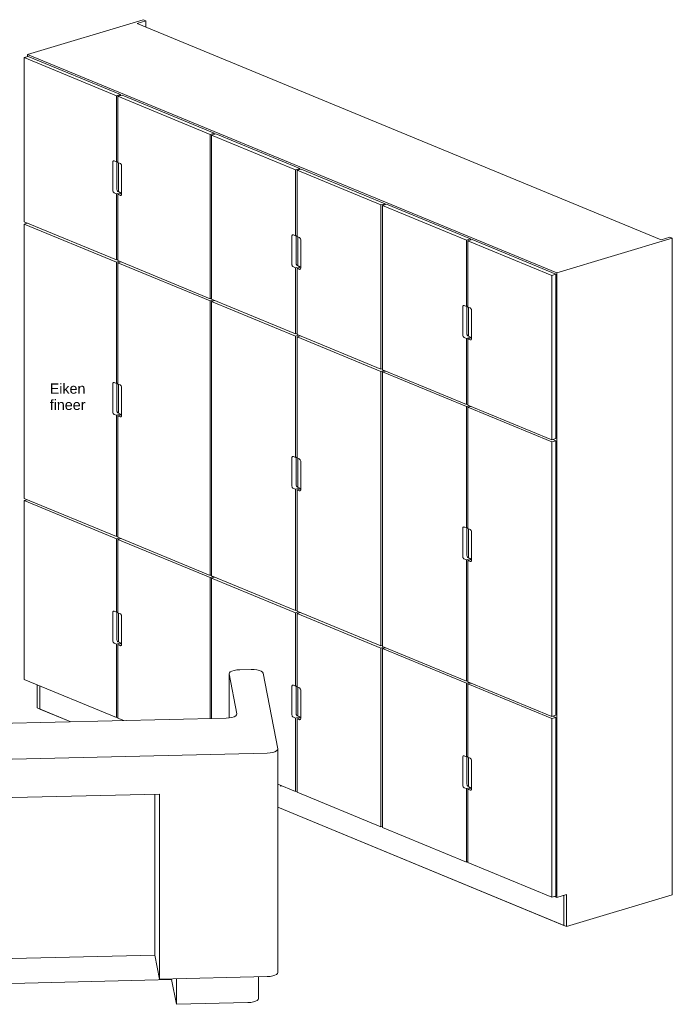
# Model space of a CAD drawing. Header units: millimetres. Extents: x 60977 to 119991, y -9149 to 74784.
# Tile 18 of 18: x 114152 to 117024, y 52401 to 56732. Entities that reach past the tile are written whole.
import ezdxf

# ---------------------------------------------------------------- set-up
doc = ezdxf.new("R2010")
doc.units = ezdxf.units.MM
for name, color, linetype, lineweight in [('0-4', 170, 'Continuous', 5), ('A09-NT--1', 7, 'Continuous', 13), ('A79-Y---2', 7, 'Continuous', 13), ('A79-Y---4', 10, 'Continuous', 5)]:
    doc.layers.add(name, color=color, linetype=linetype, lineweight=lineweight)
doc.styles.add('Arial_4', font='arial.ttf', dxfattribs={"height": 45})

# ---------------------------------------------------------------- blocks, each defined once
blk = doc.blocks.new('712 Pegasoos Pantry - 712 Pegasoos Pantry-8716301-Pegasoos Bar Axo')
at = {"layer": 'A79-Y---2'}
for p, q in [((59390, 56732.1), (58881.5, 56579.7)), ((59363.6, 56715.9), (59401.7, 56727.3)), ((61668.3, 55764.2), (59363.6, 56715.9)), ((59401.7, 56727.3), (59390, 56732.1)), ((59401.7, 56727.3), (59401.7, 56700.2)), ((58866.5, 56565.4), (58884.8, 56570.9)), ((59272.4, 56397.8), (58866.5, 56565.4)), ((58866.5, 56565.4), (58866.5, 55842.8)), ((58881.5, 56579.7), (61209.5, 55618.4)), ((58881.5, 56569.9), (58881.5, 56579.7)), ((58884.8, 56570.9), (59290.7, 56403.3)), ((59272.4, 56397.8), (59290.7, 56403.3)), ((59272.4, 56106.7), (59272.4, 56397.8)), ((59297.2, 56400.6), (59278.9, 56395.1)), ((59684.9, 56227.5), (59278.9, 56395.1)), ((59278.9, 56395.1), (59278.9, 56104)), ((59290.7, 56403.3), (59290.7, 56398.7)), ((59297.2, 56400.6), (59703.1, 56233)), ((59703.1, 56233), (59684.9, 56227.5)), ((59684.9, 55504.8), (59684.9, 56227.5)), ((59691.3, 56224.8), (59709.6, 56230.3)), ((60060.7, 56072.3), (59691.3, 56224.8)), ((59691.3, 56224.8), (59691.3, 55502.2)), ((59703.1, 56233), (59703.1, 56228.4)), ((59709.6, 56230.3), (60078.9, 56077.8)), ((59256.2, 55982.3), (59256.2, 56104)), ((59262.7, 56110.7), (59272.4, 56106.7)), ((59272.4, 56106.7), (59278.9, 56108.6)), ((59274.5, 56107.3), (59274.5, 55987.8)), ((59278.9, 56104), (59288.6, 56100)), ((59282.3, 56102.6), (59282.3, 55975.2)), ((59295.1, 56088), (59295.1, 55966.3)), ((60060.7, 56072.3), (60078.9, 56077.8)), ((60060.7, 55781.2), (60060.7, 56072.3)), ((60085.4, 56075.1), (60067.1, 56069.7)), ((60436.4, 55917.2), (60067.1, 56069.7)), ((60067.1, 56069.7), (60067.1, 55778.5)), ((60078.9, 56077.8), (60078.9, 56073.2)), ((60085.4, 56075.1), (60454.7, 55922.6)), ((59272.4, 55966.3), (59262.7, 55970.3)), ((59272.4, 55966.3), (59290.7, 55971.7)), ((59272.4, 55675.1), (59272.4, 55966.3)), ((59295.1, 55968.5), (59278.9, 55963.6)), ((59288.6, 55959.6), (59278.9, 55963.6)), ((59278.9, 55963.6), (59278.9, 55672.5)), ((59281, 55975.8), (59290.7, 55971.7)), ((59290.7, 55971.7), (59290.7, 55967.1)), ((60454.7, 55922.6), (60436.4, 55917.2)), ((60436.4, 55194.5), (60436.4, 55917.2)), ((60442.9, 55914.5), (60461.2, 55920)), ((60454.7, 55922.6), (60454.7, 55918)), ((60461.2, 55920), (60830.5, 55767.5)), ((60812.2, 55762), (60442.9, 55914.5)), ((60442.9, 55914.5), (60442.9, 55191.8)), ((58866.5, 55842.8), (59272.4, 55675.1)), ((58866.5, 55833.4), (58879.6, 55837.4)), ((59272.4, 55665.8), (58866.5, 55833.4)), ((58866.5, 55833.4), (58866.5, 54625.9)), ((60050.9, 55785.2), (60060.7, 55781.2)), ((60044.4, 55656.9), (60044.4, 55778.5)), ((60060.7, 55781.2), (60067.1, 55783.2)), ((60062.7, 55781.8), (60062.7, 55662.3)), ((60067.1, 55778.5), (60076.9, 55774.5)), ((60070.5, 55777.1), (60070.5, 55649.8)), ((60083.3, 55762.5), (60083.3, 55640.8)), ((60812.2, 55762), (60830.5, 55767.5)), ((60812.2, 55470.9), (60812.2, 55762)), ((60837, 55764.8), (60818.7, 55759.3)), ((61188, 55606.8), (60818.7, 55759.3)), ((60818.7, 55759.3), (60818.7, 55468.2)), ((60830.5, 55767.5), (60830.5, 55762.8)), ((60837, 55764.8), (61206.3, 55612.3)), ((61209.5, 55618.4), (61718, 55770.8)), ((61706.4, 55775.6), (61668.3, 55764.2)), ((61718, 55770.8), (61706.4, 55775.6)), ((61718, 55770.8), (61718, 52883)), ((59272.4, 55675.1), (59278.9, 55677.1)), ((59272.4, 55665.8), (59285.6, 55669.7)), ((59272.4, 55132.2), (59272.4, 55665.8)), ((59277.6, 55676.7), (59278.9, 55676.1)), ((59278.9, 55672.5), (59684.9, 55504.8)), ((59292.1, 55667), (59278.9, 55663.1)), ((59684.9, 55495.5), (59278.9, 55663.1)), ((59278.9, 55663.1), (59278.9, 55129.5)), ((59290.7, 55667.6), (59290.7, 55666.6)), ((60060.7, 55640.8), (60050.9, 55644.8)), ((60060.7, 55640.8), (60078.9, 55646.3)), ((60060.7, 55349.7), (60060.7, 55640.8)), ((60083.3, 55643), (60067.1, 55638.1)), ((60076.9, 55634.1), (60067.1, 55638.1)), ((60067.1, 55638.1), (60067.1, 55347)), ((60069.2, 55650.3), (60078.9, 55646.3)), ((60078.9, 55646.3), (60078.9, 55641.6)), ((61206.3, 55612.3), (61188, 55606.8)), ((61206.3, 55612.3), (61206.3, 54889.6)), ((61209.5, 52871), (61209.5, 55618.4)), ((61188, 54884.1), (61188, 55606.8)), ((59684.9, 55504.8), (59691.3, 55506.8)), ((59698, 55499.4), (59684.9, 55495.5)), ((59684.9, 54287.9), (59684.9, 55495.5)), ((59690, 55506.4), (59691.3, 55505.8)), ((59691.3, 55502.2), (60060.7, 55349.7)), ((59691.3, 55492.8), (59704.5, 55496.7)), ((60060.7, 55340.3), (59691.3, 55492.8)), ((59691.3, 55492.8), (59691.3, 54285.3)), ((59703.1, 55497.3), (59703.1, 55496.3)), ((60796, 55346.5), (60796, 55468.2)), ((60802.5, 55474.9), (60812.2, 55470.9)), ((60812.2, 55470.9), (60818.7, 55472.8)), ((60814.3, 55471.5), (60814.3, 55352)), ((60818.7, 55468.2), (60828.4, 55464.2)), ((60822.1, 55466.8), (60822.1, 55339.4)), ((60834.9, 55452.1), (60834.9, 55330.4)), ((60060.7, 55349.7), (60067.1, 55351.6)), ((60060.7, 55340.3), (60073.8, 55344.2)), ((60060.7, 54806.7), (60060.7, 55340.3)), ((60065.8, 55351.2), (60067.1, 55350.7)), ((60067.1, 55347), (60436.4, 55194.5)), ((60080.3, 55341.6), (60067.1, 55337.6)), ((60436.4, 55185.1), (60067.1, 55337.6)), ((60067.1, 55337.6), (60067.1, 54804.1)), ((60078.9, 55342.1), (60078.9, 55341.2)), ((60812.2, 55330.4), (60802.5, 55334.5)), ((60812.2, 55330.4), (60830.5, 55335.9)), ((60812.2, 55039.3), (60812.2, 55330.4)), ((60834.9, 55332.6), (60818.7, 55327.8)), ((60828.4, 55323.8), (60818.7, 55327.8)), ((60818.7, 55327.8), (60818.7, 55036.6)), ((60820.8, 55339.9), (60830.5, 55335.9)), ((60830.5, 55335.9), (60830.5, 55331.6)), ((60436.4, 55194.5), (60442.9, 55196.4)), ((60449.6, 55189.1), (60436.4, 55185.1)), ((60436.4, 53977.6), (60436.4, 55185.1)), ((60441.8, 55196), (60442.9, 55195.5)), ((60442.9, 55191.8), (60812.2, 55039.3)), ((60442.9, 55182.5), (60456.1, 55186.4)), ((60812.2, 55030), (60442.9, 55182.5)), ((60442.9, 55182.5), (60442.9, 53974.9)), ((60454.7, 55187), (60454.7, 55186)), ((59262.7, 55136.2), (59272.4, 55132.2)), ((59256.2, 55007.9), (59256.2, 55129.6)), ((59272.4, 55132.2), (59278.9, 55134.2)), ((59274.5, 55132.8), (59274.5, 55013.3)), ((59278.9, 55129.5), (59288.6, 55125.5)), ((59282.3, 55128.2), (59282.3, 55000.8)), ((59295.1, 55113.5), (59295.1, 54991.8)), ((60812.2, 55039.3), (60818.7, 55041.3)), ((60812.2, 55030), (60825.4, 55033.9)), ((60812.2, 54496.4), (60812.2, 55030)), ((60817.4, 55040.9), (60818.7, 55040.3)), ((60818.7, 55036.6), (61188, 54884.1)), ((60831.9, 55031.2), (60818.7, 55027.3)), ((61188, 54874.8), (60818.7, 55027.3)), ((60818.7, 55027.3), (60818.7, 54493.7)), ((60830.5, 55031.8), (60830.5, 55030.8)), ((59272.4, 54991.8), (59262.7, 54995.8)), ((59272.4, 54991.8), (59290.7, 54997.3)), ((59272.4, 54458.2), (59272.4, 54991.8)), ((59295.1, 54994), (59278.9, 54989.1)), ((59288.6, 54985.1), (59278.9, 54989.1)), ((59278.9, 54989.1), (59278.9, 54455.6)), ((59281, 55001.3), (59290.7, 54997.3)), ((59290.7, 54997.3), (59290.7, 54992.7)), ((61188, 54884.1), (61206.3, 54889.6)), ((61206.3, 54880.3), (61188, 54874.8)), ((61193.2, 54885.7), (61206.3, 54880.3)), ((61206.3, 54880.3), (61206.3, 53672.7)), ((61188, 53667.2), (61188, 54874.8)), ((60044.4, 54682.4), (60044.4, 54804.1)), ((60050.9, 54810.8), (60060.7, 54806.7)), ((60060.7, 54806.7), (60067.1, 54808.7)), ((60062.7, 54807.4), (60062.7, 54687.9)), ((60067.1, 54804.1), (60076.9, 54800)), ((60070.5, 54802.7), (60070.5, 54675.3)), ((60083.3, 54788), (60083.3, 54666.3)), ((60060.7, 54666.3), (60050.9, 54670.3)), ((60060.7, 54666.3), (60078.9, 54671.8)), ((60060.7, 54132.8), (60060.7, 54666.3)), ((60083.3, 54668.5), (60067.1, 54663.6)), ((60076.9, 54659.6), (60067.1, 54663.6)), ((60067.1, 54663.6), (60067.1, 54130.1)), ((60069.2, 54675.8), (60078.9, 54671.8)), ((60078.9, 54671.8), (60078.9, 54667.2)), ((58866.5, 54625.9), (59272.4, 54458.2)), ((58866.5, 54616.5), (58879.6, 54620.4)), ((59272.4, 54448.9), (58866.5, 54616.5)), ((58866.5, 54616.5), (58866.5, 53830.2)), ((60796, 54372), (60796, 54493.7)), ((60802.5, 54500.4), (60812.2, 54496.4)), ((60812.2, 54496.4), (60818.7, 54498.3)), ((60814.3, 54497), (60814.3, 54377.5)), ((60818.7, 54493.7), (60828.4, 54489.7)), ((60822.1, 54492.3), (60822.1, 54364.9)), ((59272.4, 54458.2), (59278.9, 54460.2)), ((59272.4, 54448.9), (59285.6, 54452.8)), ((59272.4, 54125.9), (59272.4, 54448.9)), ((59277.6, 54459.8), (59279, 54459.2)), ((59278.9, 54455.6), (59684.9, 54287.9)), ((59292.1, 54450.1), (59278.9, 54446.2)), ((59684.9, 54278.6), (59278.9, 54446.2)), ((59278.9, 54446.2), (59278.9, 54123.2)), ((59290.7, 54450.7), (59290.7, 54449.7)), ((60834.9, 54477.7), (60834.9, 54356)), ((60812.2, 54356), (60802.5, 54360)), ((60812.2, 54356), (60830.5, 54361.5)), ((60812.2, 53822.4), (60812.2, 54356)), ((60834.9, 54358.2), (60818.7, 54353.3)), ((60820.8, 54365.5), (60830.5, 54361.5)), ((60830.5, 54361.5), (60830.5, 54356.8)), ((60828.4, 54349.3), (60818.7, 54353.3)), ((60818.7, 54353.3), (60818.7, 53819.7)), ((59684.9, 54287.9), (59691.3, 54289.9)), ((59698, 54282.5), (59684.9, 54278.6)), ((59684.9, 53658.3), (59684.9, 54278.6)), ((59690, 54289.5), (59691.3, 54288.9)), ((59691.3, 54285.3), (60060.7, 54132.8)), ((59691.3, 54275.9), (59704.5, 54279.8)), ((60060.7, 54123.4), (59691.3, 54275.9)), ((59691.3, 54275.9), (59691.3, 53658.4)), ((59703.1, 54280.4), (59703.1, 54279.4)), ((59256.2, 54001.6), (59256.2, 54123.3)), ((59262.7, 54129.9), (59272.4, 54125.9)), ((59272.4, 54125.9), (59278.9, 54127.9)), ((59274.5, 54126.5), (59274.5, 54007)), ((59278.9, 54123.2), (59288.6, 54119.2)), ((59282.3, 54121.9), (59282.3, 53994.5)), ((59295.1, 54107.2), (59295.1, 53985.5)), ((60060.7, 54132.8), (60067.1, 54134.7)), ((60060.7, 54123.4), (60073.8, 54127.3)), ((60060.7, 53800.4), (60060.7, 54123.4)), ((60065.8, 54134.3), (60067.2, 54133.7)), ((60067.1, 54130.1), (60436.4, 53977.6)), ((60080.3, 54124.7), (60067.1, 54120.7)), ((60436.4, 53968.2), (60067.1, 54120.7)), ((60067.1, 54120.7), (60067.1, 53797.8)), ((60078.9, 54125.2), (60078.9, 54124.2)), ((59272.4, 53985.5), (59262.7, 53989.5)), ((59272.4, 53985.5), (59290.7, 53991)), ((59272.4, 53662.6), (59272.4, 53985.5)), ((59295.1, 53987.7), (59278.9, 53982.8)), ((59288.6, 53978.8), (59278.9, 53982.8)), ((59278.9, 53982.8), (59278.9, 53659.9)), ((59281, 53995), (59290.7, 53991)), ((59290.7, 53991), (59290.7, 53986.4)), ((60436.4, 53977.6), (60442.9, 53979.5)), ((60449.6, 53972.2), (60436.4, 53968.2)), ((60436.4, 53181.9), (60436.4, 53968.2)), ((60441.8, 53979), (60442.9, 53978.6)), ((60442.9, 53974.9), (60812.2, 53822.4)), ((60442.9, 53965.5), (60456.1, 53969.5)), ((60454.7, 53970), (60454.7, 53969.1)), ((60812.2, 53813), (60442.9, 53965.5)), ((60442.9, 53965.5), (60442.9, 53179.2)), ((58866.5, 53830.2), (59272.4, 53662.6)), ((58924.1, 53704.7), (58924.1, 53806.4)), ((58935.8, 53699.9), (58935.8, 53801.6)), ((60044.4, 53676.1), (60044.4, 53797.8)), ((60050.9, 53804.5), (60060.7, 53800.4)), ((60060.7, 53800.4), (60067.1, 53802.4)), ((60062.7, 53801.1), (60062.7, 53681.6)), ((60067.1, 53797.8), (60076.9, 53793.7)), ((60070.5, 53796.4), (60070.5, 53669)), ((60812.2, 53822.4), (60818.7, 53824.3)), ((60812.2, 53813), (60825.4, 53817)), ((60812.2, 53490.1), (60812.2, 53813)), ((60817.4, 53823.9), (60818.8, 53823.3)), ((60818.7, 53819.7), (61188, 53667.2)), ((60831.9, 53814.3), (60818.7, 53810.4)), ((61188, 53657.9), (60818.7, 53810.4)), ((60818.7, 53810.4), (60818.7, 53487.4)), ((60830.5, 53814.9), (60830.5, 53813.9)), ((60083.3, 53781.7), (60083.3, 53660)), ((59071.8, 53643.7), (58924.1, 53704.7)), ((59071.8, 53643.7), (58935.8, 53699.9)), ((59272.4, 53662.6), (59278.9, 53664.5)), ((60060.7, 53660), (60050.9, 53664)), ((60060.7, 53660), (60078.9, 53665.5)), ((60069.2, 53669.5), (60078.9, 53665.5)), ((60078.9, 53665.5), (60078.9, 53660.9)), ((61188, 53667.2), (61206.3, 53672.7)), ((61206.3, 53663.3), (61188, 53657.9)), ((61193.2, 53668.8), (61206.3, 53663.3)), ((61206.3, 53663.3), (61206.3, 52877)), ((59278.9, 53659.9), (59304.7, 53649.2)), ((60060.7, 53337.1), (60060.7, 53660)), ((60083.3, 53662.2), (60067.1, 53657.4)), ((60076.9, 53653.3), (60067.1, 53657.4)), ((60067.1, 53657.4), (60067.1, 53334.4)), ((61188, 52871.6), (61188, 53657.9)), ((60802.5, 53494.1), (60812.2, 53490.1)), ((60812.2, 53490.1), (60818.7, 53492)), ((60814.3, 53490.7), (60814.3, 53371.2)), ((60796, 53365.7), (60796, 53487.4)), ((60818.7, 53487.4), (60828.4, 53483.4)), ((60822.1, 53486), (60822.1, 53358.6)), ((60834.9, 53471.4), (60834.9, 53349.7)), ((59982.2, 53369.5), (60060.7, 53337.1)), ((59992.8, 53360.4), (59999.4, 53362.4)), ((60060.7, 53337.1), (60067.1, 53339)), ((60067.1, 53334.4), (60436.4, 53181.9)), ((60812.2, 53349.7), (60802.5, 53353.7)), ((60812.2, 53349.7), (60830.5, 53355.2)), ((60812.2, 53026.7), (60812.2, 53349.7)), ((60834.9, 53351.9), (60818.7, 53347)), ((60828.4, 53343), (60818.7, 53347)), ((60818.7, 53347), (60818.7, 53024.1)), ((60820.8, 53359.2), (60830.5, 53355.2)), ((60830.5, 53355.2), (60830.5, 53350.5)), ((61240.5, 52748.2), (59982.2, 53267.8)), ((61252.2, 52743.4), (59982.2, 53267.8)), ((60436.4, 53181.9), (60442.9, 53183.8)), ((60442.9, 53179.2), (60812.2, 53026.7)), ((60812.2, 53026.7), (60818.7, 53028.7)), ((60818.7, 53024.1), (61188, 52871.6)), ((61209.5, 52871), (61252.2, 52883.8)), ((61252.2, 52883.8), (61252.2, 52743.4)), ((61188, 52871.6), (61206.3, 52877)), ((61199.7, 52875.1), (61209.5, 52871)), ((61240.5, 52880.3), (61240.5, 52748.2)), ((61718, 52883), (61252.2, 52743.4))]:
    blk.add_line(p, q, dxfattribs=at)
for points in [[(59256.2, 56104, 0), (59256.4, 56106.4, 0), (59257.1, 56108.3, 0), (59258.1, 56109.9, 0), (59259.5, 56110.8, 0), (59261, 56111.1, 0), (59262.7, 56110.7, 0)], [(59288.6, 56100, 0), (59290.3, 56099, 0), (59291.9, 56097.4, 0), (59293.2, 56095.4, 0), (59294.3, 56093, 0), (59294.9, 56090.5, 0), (59295.1, 56088, 0)], [(59262.7, 55970.3, 0), (59261, 55971.3, 0), (59259.5, 55972.9, 0), (59258.1, 55974.9, 0), (59257.1, 55977.3, 0), (59256.4, 55979.8, 0), (59256.2, 55982.3, 0)], [(59274.5, 55987.8, 0), (59274.7, 55985.3, 0), (59275.4, 55982.8, 0), (59276.4, 55980.4, 0), (59277.7, 55978.4, 0), (59279.3, 55976.8, 0), (59281, 55975.8, 0)], [(59295.1, 55966.3, 0), (59294.9, 55963.9, 0), (59294.3, 55961.9, 0), (59293.2, 55960.4, 0), (59291.9, 55959.5, 0), (59290.3, 55959.2, 0), (59288.6, 55959.6, 0)], [(60044.4, 55778.5, 0), (60044.7, 55780.9, 0), (60045.3, 55782.9, 0), (60046.3, 55784.4, 0), (60047.7, 55785.3, 0), (60049.2, 55785.6, 0), (60050.9, 55785.2, 0)], [(60076.9, 55774.5, 0), (60078.5, 55773.5, 0), (60080.1, 55771.9, 0), (60081.4, 55769.9, 0), (60082.5, 55767.5, 0), (60083.1, 55765, 0), (60083.3, 55762.5, 0)], [(60050.9, 55644.8, 0), (60049.2, 55645.8, 0), (60047.7, 55647.4, 0), (60046.3, 55649.4, 0), (60045.3, 55651.8, 0), (60044.7, 55654.3, 0), (60044.4, 55656.9, 0)], [(60062.7, 55662.3, 0), (60062.9, 55659.8, 0), (60063.6, 55657.3, 0), (60064.6, 55654.9, 0), (60066, 55652.9, 0), (60067.5, 55651.3, 0), (60069.2, 55650.3, 0)], [(60083.3, 55640.8, 0), (60083.1, 55638.5, 0), (60082.5, 55636.5, 0), (60081.4, 55634.9, 0), (60080.1, 55634, 0), (60078.5, 55633.7, 0), (60076.9, 55634.1, 0)], [(60796, 55468.2, 0), (60796.2, 55470.5, 0), (60796.9, 55472.5, 0), (60797.9, 55474, 0), (60799.3, 55475, 0), (60800.8, 55475.3, 0), (60802.5, 55474.9, 0)], [(60828.4, 55464.2, 0), (60830.1, 55463.2, 0), (60831.7, 55461.6, 0), (60833, 55459.5, 0), (60834.1, 55457.2, 0), (60834.7, 55454.6, 0), (60834.9, 55452.1, 0)], [(60802.5, 55334.5, 0), (60800.8, 55335.5, 0), (60799.3, 55337.1, 0), (60797.9, 55339.1, 0), (60796.9, 55341.5, 0), (60796.2, 55344, 0), (60796, 55346.5, 0)], [(60814.3, 55352, 0), (60814.5, 55349.5, 0), (60815.2, 55346.9, 0), (60816.2, 55344.6, 0), (60817.5, 55342.5, 0), (60819.1, 55340.9, 0), (60820.8, 55339.9, 0)], [(60834.9, 55330.4, 0), (60834.7, 55328.1, 0), (60834.1, 55326.1, 0), (60833, 55324.6, 0), (60831.7, 55323.7, 0), (60830.1, 55323.4, 0), (60828.4, 55323.8, 0)], [(59256.2, 55129.6, 0), (59256.4, 55131.9, 0), (59257.1, 55133.9, 0), (59258.1, 55135.4, 0), (59259.5, 55136.3, 0), (59261, 55136.6, 0), (59262.7, 55136.2, 0)], [(59288.6, 55125.5, 0), (59290.3, 55124.5, 0), (59291.9, 55122.9, 0), (59293.2, 55120.9, 0), (59294.3, 55118.5, 0), (59294.9, 55116, 0), (59295.1, 55113.5, 0)], [(59262.7, 54995.8, 0), (59261, 54996.8, 0), (59259.5, 54998.4, 0), (59258.1, 55000.5, 0), (59257.1, 55002.8, 0), (59256.4, 55005.3, 0), (59256.2, 55007.9, 0)], [(59274.5, 55013.3, 0), (59274.7, 55010.8, 0), (59275.4, 55008.3, 0), (59276.4, 55005.9, 0), (59277.7, 55003.9, 0), (59279.3, 55002.3, 0), (59281, 55001.3, 0)], [(59295.1, 54991.8, 0), (59294.9, 54989.5, 0), (59294.3, 54987.5, 0), (59293.2, 54986, 0), (59291.9, 54985, 0), (59290.3, 54984.7, 0), (59288.6, 54985.1, 0)], [(60044.4, 54804.1, 0), (60044.7, 54806.4, 0), (60045.3, 54808.4, 0), (60046.3, 54809.9, 0), (60047.7, 54810.8, 0), (60049.2, 54811.1, 0), (60050.9, 54810.8, 0)], [(60076.9, 54800, 0), (60078.5, 54799, 0), (60080.1, 54797.5, 0), (60081.4, 54795.4, 0), (60082.5, 54793, 0), (60083.1, 54790.5, 0), (60083.3, 54788, 0)], [(60050.9, 54670.3, 0), (60049.2, 54671.4, 0), (60047.7, 54672.9, 0), (60046.3, 54675, 0), (60045.3, 54677.3, 0), (60044.7, 54679.9, 0), (60044.4, 54682.4, 0)], [(60062.7, 54687.9, 0), (60062.9, 54685.3, 0), (60063.6, 54682.8, 0), (60064.6, 54680.5, 0), (60066, 54678.4, 0), (60067.5, 54676.8, 0), (60069.2, 54675.8, 0)], [(60083.3, 54666.3, 0), (60083.1, 54664, 0), (60082.5, 54662, 0), (60081.4, 54660.5, 0), (60080.1, 54659.5, 0), (60078.5, 54659.3, 0), (60076.9, 54659.6, 0)], [(60796, 54493.7, 0), (60796.2, 54496.1, 0), (60796.9, 54498, 0), (60797.9, 54499.6, 0), (60799.3, 54500.5, 0), (60800.8, 54500.8, 0), (60802.5, 54500.4, 0)], [(60828.4, 54489.7, 0), (60830.1, 54488.7, 0), (60831.7, 54487.1, 0), (60833, 54485.1, 0), (60834.1, 54482.7, 0), (60834.7, 54480.2, 0), (60834.9, 54477.7, 0)], [(60802.5, 54360, 0), (60800.8, 54361, 0), (60799.3, 54362.6, 0), (60797.9, 54364.6, 0), (60796.9, 54367, 0), (60796.2, 54369.5, 0), (60796, 54372, 0)], [(60814.3, 54377.5, 0), (60814.5, 54375, 0), (60815.2, 54372.5, 0), (60816.2, 54370.1, 0), (60817.5, 54368.1, 0), (60819.1, 54366.5, 0), (60820.8, 54365.5, 0)], [(60834.9, 54356, 0), (60834.7, 54353.6, 0), (60834.1, 54351.6, 0), (60833, 54350.1, 0), (60831.7, 54349.2, 0), (60830.1, 54348.9, 0), (60828.4, 54349.3, 0)], [(59256.2, 54123.3, 0), (59256.4, 54125.6, 0), (59257.1, 54127.6, 0), (59258.1, 54129.1, 0), (59259.5, 54130, 0), (59261, 54130.3, 0), (59262.7, 54129.9, 0)], [(59288.6, 54119.2, 0), (59290.3, 54118.2, 0), (59291.9, 54116.6, 0), (59293.2, 54114.6, 0), (59294.3, 54112.2, 0), (59294.9, 54109.7, 0), (59295.1, 54107.2, 0)], [(59262.7, 53989.5, 0), (59261, 53990.5, 0), (59259.5, 53992.1, 0), (59258.1, 53994.2, 0), (59257.1, 53996.5, 0), (59256.4, 53999, 0), (59256.2, 54001.6, 0)], [(59274.5, 54007, 0), (59274.7, 54004.5, 0), (59275.4, 54002, 0), (59276.4, 53999.6, 0), (59277.7, 53997.6, 0), (59279.3, 53996, 0), (59281, 53995, 0)], [(59295.1, 53985.5, 0), (59294.9, 53983.2, 0), (59294.3, 53981.2, 0), (59293.2, 53979.7, 0), (59291.9, 53978.7, 0), (59290.3, 53978.4, 0), (59288.6, 53978.8, 0)], [(60044.4, 53797.8, 0), (60044.7, 53800.1, 0), (60045.3, 53802.1, 0), (60046.3, 53803.6, 0), (60047.7, 53804.5, 0), (60049.2, 53804.8, 0), (60050.9, 53804.5, 0)], [(60076.9, 53793.7, 0), (60078.5, 53792.7, 0), (60080.1, 53791.2, 0), (60081.4, 53789.1, 0), (60082.5, 53786.7, 0), (60083.1, 53784.2, 0), (60083.3, 53781.7, 0)], [(60050.9, 53664, 0), (60049.2, 53665.1, 0), (60047.7, 53666.6, 0), (60046.3, 53668.7, 0), (60045.3, 53671, 0), (60044.7, 53673.6, 0), (60044.4, 53676.1, 0)], [(60062.7, 53681.6, 0), (60062.9, 53679, 0), (60063.6, 53676.5, 0), (60064.6, 53674.2, 0), (60066, 53672.1, 0), (60067.5, 53670.5, 0), (60069.2, 53669.5, 0)], [(60083.3, 53660, 0), (60083.1, 53657.7, 0), (60082.5, 53655.7, 0), (60081.4, 53654.2, 0), (60080.1, 53653.3, 0), (60078.5, 53653, 0), (60076.9, 53653.3, 0)], [(60796, 53487.4, 0), (60796.2, 53489.8, 0), (60796.9, 53491.7, 0), (60797.9, 53493.3, 0), (60799.3, 53494.2, 0), (60800.8, 53494.5, 0), (60802.5, 53494.1, 0)], [(60828.4, 53483.4, 0), (60830.1, 53482.4, 0), (60831.7, 53480.8, 0), (60833, 53478.8, 0), (60834.1, 53476.4, 0), (60834.7, 53473.9, 0), (60834.9, 53471.4, 0)], [(60802.5, 53353.7, 0), (60800.8, 53354.7, 0), (60799.3, 53356.3, 0), (60797.9, 53358.3, 0), (60796.9, 53360.7, 0), (60796.2, 53363.2, 0), (60796, 53365.7, 0)], [(60814.3, 53371.2, 0), (60814.5, 53368.7, 0), (60815.2, 53366.2, 0), (60816.2, 53363.8, 0), (60817.5, 53361.8, 0), (60819.1, 53360.2, 0), (60820.8, 53359.2, 0)], [(60834.9, 53349.7, 0), (60834.7, 53347.3, 0), (60834.1, 53345.3, 0), (60833, 53343.8, 0), (60831.7, 53342.9, 0), (60830.1, 53342.6, 0), (60828.4, 53343, 0)]]:
    blk.add_polyline3d(points, dxfattribs=at)
blk = doc.blocks.new('712 Pegasoos Pantry - 712 Pegasoos Pantry-V15-Pegasoos Bar Axo')
at = {"layer": 'A79-Y---2'}
for p, q in [((59390, 56732.1), (58881.5, 56579.7)), ((59363.6, 56715.9), (59401.7, 56727.3)), ((61668.3, 55764.2), (59363.6, 56715.9)), ((59401.7, 56727.3), (59390, 56732.1)), ((59401.7, 56727.3), (59401.7, 56700.2)), ((58866.5, 56565.4), (58884.8, 56570.9)), ((59272.4, 56397.8), (58866.5, 56565.4)), ((58866.5, 56565.4), (58866.5, 55842.8)), ((58881.5, 56579.7), (61209.5, 55618.4)), ((58881.5, 56569.9), (58881.5, 56579.7)), ((58884.8, 56570.9), (59290.7, 56403.3)), ((59272.4, 56397.8), (59290.7, 56403.3)), ((59272.4, 56106.7), (59272.4, 56397.8)), ((59297.2, 56400.6), (59278.9, 56395.1)), ((59684.9, 56227.5), (59278.9, 56395.1)), ((59278.9, 56395.1), (59278.9, 56104)), ((59290.7, 56403.3), (59290.7, 56398.7)), ((59297.2, 56400.6), (59703.1, 56233)), ((59703.1, 56233), (59684.9, 56227.5)), ((59684.9, 55504.8), (59684.9, 56227.5)), ((59691.3, 56224.8), (59709.6, 56230.3)), ((60060.7, 56072.3), (59691.3, 56224.8)), ((59691.3, 56224.8), (59691.3, 55502.2)), ((59703.1, 56233), (59703.1, 56228.4)), ((59709.6, 56230.3), (60078.9, 56077.8)), ((59256.2, 55982.3), (59256.2, 56104)), ((59262.7, 56110.7), (59272.4, 56106.7)), ((59272.4, 56106.7), (59278.9, 56108.6)), ((59274.5, 56107.3), (59274.5, 55987.8)), ((59278.9, 56104), (59288.6, 56100)), ((59282.3, 56102.6), (59282.3, 55975.2)), ((59295.1, 56088), (59295.1, 55966.3)), ((60060.7, 56072.3), (60078.9, 56077.8)), ((60060.7, 55781.2), (60060.7, 56072.3)), ((60085.4, 56075.1), (60067.1, 56069.7)), ((60436.4, 55917.2), (60067.1, 56069.7)), ((60067.1, 56069.7), (60067.1, 55778.5)), ((60078.9, 56077.8), (60078.9, 56073.2)), ((60085.4, 56075.1), (60454.7, 55922.6)), ((59272.4, 55966.3), (59262.7, 55970.3)), ((59272.4, 55966.3), (59290.7, 55971.7)), ((59272.4, 55675.1), (59272.4, 55966.3)), ((59295.1, 55968.5), (59278.9, 55963.6)), ((59288.6, 55959.6), (59278.9, 55963.6)), ((59278.9, 55963.6), (59278.9, 55672.5)), ((59281, 55975.8), (59290.7, 55971.7)), ((59290.7, 55971.7), (59290.7, 55967.1)), ((60454.7, 55922.6), (60436.4, 55917.2)), ((60436.4, 55194.5), (60436.4, 55917.2)), ((60442.9, 55914.5), (60461.2, 55920)), ((60454.7, 55922.6), (60454.7, 55918)), ((60461.2, 55920), (60830.5, 55767.5)), ((60812.2, 55762), (60442.9, 55914.5)), ((60442.9, 55914.5), (60442.9, 55191.8)), ((58866.5, 55842.8), (59272.4, 55675.1)), ((58866.5, 55833.4), (58879.6, 55837.4)), ((59272.4, 55665.8), (58866.5, 55833.4)), ((58866.5, 55833.4), (58866.5, 54625.9)), ((60050.9, 55785.2), (60060.7, 55781.2)), ((60044.4, 55656.9), (60044.4, 55778.5)), ((60060.7, 55781.2), (60067.1, 55783.2)), ((60062.7, 55781.8), (60062.7, 55662.3)), ((60067.1, 55778.5), (60076.9, 55774.5)), ((60070.5, 55777.1), (60070.5, 55649.8)), ((60083.3, 55762.5), (60083.3, 55640.8)), ((60812.2, 55762), (60830.5, 55767.5)), ((60812.2, 55470.9), (60812.2, 55762)), ((60837, 55764.8), (60818.7, 55759.3)), ((61188, 55606.8), (60818.7, 55759.3)), ((60818.7, 55759.3), (60818.7, 55468.2)), ((60830.5, 55767.5), (60830.5, 55762.8)), ((60837, 55764.8), (61206.3, 55612.3)), ((61209.5, 55618.4), (61718, 55770.8)), ((61706.4, 55775.6), (61668.3, 55764.2)), ((61718, 55770.8), (61706.4, 55775.6)), ((61718, 55770.8), (61718, 52883)), ((59272.4, 55675.1), (59278.9, 55677.1)), ((59272.4, 55665.8), (59285.6, 55669.7)), ((59272.4, 55132.2), (59272.4, 55665.8)), ((59277.6, 55676.7), (59278.9, 55676.1)), ((59278.9, 55672.5), (59684.9, 55504.8)), ((59292.1, 55667), (59278.9, 55663.1)), ((59684.9, 55495.5), (59278.9, 55663.1)), ((59278.9, 55663.1), (59278.9, 55129.5)), ((59290.7, 55667.6), (59290.7, 55666.6)), ((60060.7, 55640.8), (60050.9, 55644.8)), ((60060.7, 55640.8), (60078.9, 55646.3)), ((60060.7, 55349.7), (60060.7, 55640.8)), ((60083.3, 55643), (60067.1, 55638.1)), ((60076.9, 55634.1), (60067.1, 55638.1)), ((60067.1, 55638.1), (60067.1, 55347)), ((60069.2, 55650.3), (60078.9, 55646.3)), ((60078.9, 55646.3), (60078.9, 55641.6)), ((61206.3, 55612.3), (61188, 55606.8)), ((61206.3, 55612.3), (61206.3, 54889.6)), ((61209.5, 52871), (61209.5, 55618.4)), ((61188, 54884.1), (61188, 55606.8)), ((59684.9, 55504.8), (59691.3, 55506.8)), ((59698, 55499.4), (59684.9, 55495.5)), ((59684.9, 54287.9), (59684.9, 55495.5)), ((59690, 55506.4), (59691.3, 55505.8)), ((59691.3, 55502.2), (60060.7, 55349.7)), ((59691.3, 55492.8), (59704.5, 55496.7)), ((60060.7, 55340.3), (59691.3, 55492.8)), ((59691.3, 55492.8), (59691.3, 54285.3)), ((59703.1, 55497.3), (59703.1, 55496.3)), ((60796, 55346.5), (60796, 55468.2)), ((60802.5, 55474.9), (60812.2, 55470.9)), ((60812.2, 55470.9), (60818.7, 55472.8)), ((60814.3, 55471.5), (60814.3, 55352)), ((60818.7, 55468.2), (60828.4, 55464.2)), ((60822.1, 55466.8), (60822.1, 55339.4)), ((60834.9, 55452.1), (60834.9, 55330.4)), ((60060.7, 55349.7), (60067.1, 55351.6)), ((60060.7, 55340.3), (60073.8, 55344.2)), ((60060.7, 54806.7), (60060.7, 55340.3)), ((60065.8, 55351.2), (60067.1, 55350.7)), ((60067.1, 55347), (60436.4, 55194.5)), ((60080.3, 55341.6), (60067.1, 55337.6)), ((60436.4, 55185.1), (60067.1, 55337.6)), ((60067.1, 55337.6), (60067.1, 54804.1)), ((60078.9, 55342.1), (60078.9, 55341.2)), ((60812.2, 55330.4), (60802.5, 55334.5)), ((60812.2, 55330.4), (60830.5, 55335.9)), ((60812.2, 55039.3), (60812.2, 55330.4)), ((60834.9, 55332.6), (60818.7, 55327.8)), ((60828.4, 55323.8), (60818.7, 55327.8)), ((60818.7, 55327.8), (60818.7, 55036.6)), ((60820.8, 55339.9), (60830.5, 55335.9)), ((60830.5, 55335.9), (60830.5, 55331.6)), ((60436.4, 55194.5), (60442.9, 55196.4)), ((60449.6, 55189.1), (60436.4, 55185.1)), ((60436.4, 53977.6), (60436.4, 55185.1)), ((60441.8, 55196), (60442.9, 55195.5)), ((60442.9, 55191.8), (60812.2, 55039.3)), ((60442.9, 55182.5), (60456.1, 55186.4)), ((60812.2, 55030), (60442.9, 55182.5)), ((60442.9, 55182.5), (60442.9, 53974.9)), ((60454.7, 55187), (60454.7, 55186)), ((59262.7, 55136.2), (59272.4, 55132.2)), ((59256.2, 55007.9), (59256.2, 55129.6)), ((59272.4, 55132.2), (59278.9, 55134.2)), ((59274.5, 55132.8), (59274.5, 55013.3)), ((59278.9, 55129.5), (59288.6, 55125.5)), ((59282.3, 55128.2), (59282.3, 55000.8)), ((59295.1, 55113.5), (59295.1, 54991.8)), ((60812.2, 55039.3), (60818.7, 55041.3)), ((60812.2, 55030), (60825.4, 55033.9)), ((60812.2, 54496.4), (60812.2, 55030)), ((60817.4, 55040.9), (60818.7, 55040.3)), ((60818.7, 55036.6), (61188, 54884.1)), ((60831.9, 55031.2), (60818.7, 55027.3)), ((61188, 54874.8), (60818.7, 55027.3)), ((60818.7, 55027.3), (60818.7, 54493.7)), ((60830.5, 55031.8), (60830.5, 55030.8)), ((59272.4, 54991.8), (59262.7, 54995.8)), ((59272.4, 54991.8), (59290.7, 54997.3)), ((59272.4, 54458.2), (59272.4, 54991.8)), ((59295.1, 54994), (59278.9, 54989.1)), ((59288.6, 54985.1), (59278.9, 54989.1)), ((59278.9, 54989.1), (59278.9, 54455.6)), ((59281, 55001.3), (59290.7, 54997.3)), ((59290.7, 54997.3), (59290.7, 54992.7)), ((61188, 54884.1), (61206.3, 54889.6)), ((61206.3, 54880.3), (61188, 54874.8)), ((61193.2, 54885.7), (61206.3, 54880.3)), ((61206.3, 54880.3), (61206.3, 53672.7)), ((61188, 53667.2), (61188, 54874.8)), ((60044.4, 54682.4), (60044.4, 54804.1)), ((60050.9, 54810.8), (60060.7, 54806.7)), ((60060.7, 54806.7), (60067.1, 54808.7)), ((60062.7, 54807.4), (60062.7, 54687.9)), ((60067.1, 54804.1), (60076.9, 54800)), ((60070.5, 54802.7), (60070.5, 54675.3)), ((60083.3, 54788), (60083.3, 54666.3)), ((60060.7, 54666.3), (60050.9, 54670.3)), ((60060.7, 54666.3), (60078.9, 54671.8)), ((60060.7, 54132.8), (60060.7, 54666.3)), ((60083.3, 54668.5), (60067.1, 54663.6)), ((60076.9, 54659.6), (60067.1, 54663.6)), ((60067.1, 54663.6), (60067.1, 54130.1)), ((60069.2, 54675.8), (60078.9, 54671.8)), ((60078.9, 54671.8), (60078.9, 54667.2)), ((58866.5, 54625.9), (59272.4, 54458.2)), ((58866.5, 54616.5), (58879.6, 54620.4)), ((59272.4, 54448.9), (58866.5, 54616.5)), ((58866.5, 54616.5), (58866.5, 53830.2)), ((60796, 54372), (60796, 54493.7)), ((60802.5, 54500.4), (60812.2, 54496.4)), ((60812.2, 54496.4), (60818.7, 54498.3)), ((60814.3, 54497), (60814.3, 54377.5)), ((60818.7, 54493.7), (60828.4, 54489.7)), ((60822.1, 54492.3), (60822.1, 54364.9)), ((59272.4, 54458.2), (59278.9, 54460.2)), ((59272.4, 54448.9), (59285.6, 54452.8)), ((59272.4, 54125.9), (59272.4, 54448.9)), ((59277.6, 54459.8), (59279, 54459.2)), ((59278.9, 54455.6), (59684.9, 54287.9)), ((59292.1, 54450.1), (59278.9, 54446.2)), ((59684.9, 54278.6), (59278.9, 54446.2)), ((59278.9, 54446.2), (59278.9, 54123.2)), ((59290.7, 54450.7), (59290.7, 54449.7)), ((60834.9, 54477.7), (60834.9, 54356)), ((60812.2, 54356), (60802.5, 54360)), ((60812.2, 54356), (60830.5, 54361.5)), ((60812.2, 53822.4), (60812.2, 54356)), ((60834.9, 54358.2), (60818.7, 54353.3)), ((60820.8, 54365.5), (60830.5, 54361.5)), ((60830.5, 54361.5), (60830.5, 54356.8)), ((60828.4, 54349.3), (60818.7, 54353.3)), ((60818.7, 54353.3), (60818.7, 53819.7)), ((59684.9, 54287.9), (59691.3, 54289.9)), ((59698, 54282.5), (59684.9, 54278.6)), ((59684.9, 53658.3), (59684.9, 54278.6)), ((59690, 54289.5), (59691.3, 54288.9)), ((59691.3, 54285.3), (60060.7, 54132.8)), ((59691.3, 54275.9), (59704.5, 54279.8)), ((60060.7, 54123.4), (59691.3, 54275.9)), ((59691.3, 54275.9), (59691.3, 53658.4)), ((59703.1, 54280.4), (59703.1, 54279.4)), ((59256.2, 54001.6), (59256.2, 54123.3)), ((59262.7, 54129.9), (59272.4, 54125.9)), ((59272.4, 54125.9), (59278.9, 54127.9)), ((59274.5, 54126.5), (59274.5, 54007)), ((59278.9, 54123.2), (59288.6, 54119.2)), ((59282.3, 54121.9), (59282.3, 53994.5)), ((59295.1, 54107.2), (59295.1, 53985.5)), ((60060.7, 54132.8), (60067.1, 54134.7)), ((60060.7, 54123.4), (60073.8, 54127.3)), ((60060.7, 53800.4), (60060.7, 54123.4)), ((60065.8, 54134.3), (60067.2, 54133.7)), ((60067.1, 54130.1), (60436.4, 53977.6)), ((60080.3, 54124.7), (60067.1, 54120.7)), ((60436.4, 53968.2), (60067.1, 54120.7)), ((60067.1, 54120.7), (60067.1, 53797.8)), ((60078.9, 54125.2), (60078.9, 54124.2)), ((59272.4, 53985.5), (59262.7, 53989.5)), ((59272.4, 53985.5), (59290.7, 53991)), ((59272.4, 53662.6), (59272.4, 53985.5)), ((59295.1, 53987.7), (59278.9, 53982.8)), ((59288.6, 53978.8), (59278.9, 53982.8)), ((59278.9, 53982.8), (59278.9, 53659.9)), ((59281, 53995), (59290.7, 53991)), ((59290.7, 53991), (59290.7, 53986.4)), ((60436.4, 53977.6), (60442.9, 53979.5)), ((60449.6, 53972.2), (60436.4, 53968.2)), ((60436.4, 53181.9), (60436.4, 53968.2)), ((60441.8, 53979), (60442.9, 53978.6)), ((60442.9, 53974.9), (60812.2, 53822.4)), ((60442.9, 53965.5), (60456.1, 53969.5)), ((60454.7, 53970), (60454.7, 53969.1)), ((60812.2, 53813), (60442.9, 53965.5)), ((60442.9, 53965.5), (60442.9, 53179.2)), ((58866.5, 53830.2), (59272.4, 53662.6)), ((58924.1, 53704.7), (58924.1, 53806.4)), ((58935.8, 53699.9), (58935.8, 53801.6)), ((60044.4, 53676.1), (60044.4, 53797.8)), ((60050.9, 53804.5), (60060.7, 53800.4)), ((60060.7, 53800.4), (60067.1, 53802.4)), ((60062.7, 53801.1), (60062.7, 53681.6)), ((60067.1, 53797.8), (60076.9, 53793.7)), ((60070.5, 53796.4), (60070.5, 53669)), ((60812.2, 53822.4), (60818.7, 53824.3)), ((60812.2, 53813), (60825.4, 53817)), ((60812.2, 53490.1), (60812.2, 53813)), ((60817.4, 53823.9), (60818.8, 53823.3)), ((60818.7, 53819.7), (61188, 53667.2)), ((60831.9, 53814.3), (60818.7, 53810.4)), ((61188, 53657.9), (60818.7, 53810.4)), ((60818.7, 53810.4), (60818.7, 53487.4)), ((60830.5, 53814.9), (60830.5, 53813.9)), ((60083.3, 53781.7), (60083.3, 53660)), ((59071.8, 53643.7), (58924.1, 53704.7)), ((59071.8, 53643.7), (58935.8, 53699.9)), ((59272.4, 53662.6), (59278.9, 53664.5)), ((60060.7, 53660), (60050.9, 53664)), ((60060.7, 53660), (60078.9, 53665.5)), ((60069.2, 53669.5), (60078.9, 53665.5)), ((60078.9, 53665.5), (60078.9, 53660.9)), ((61188, 53667.2), (61206.3, 53672.7)), ((61206.3, 53663.3), (61188, 53657.9)), ((61193.2, 53668.8), (61206.3, 53663.3)), ((61206.3, 53663.3), (61206.3, 52877)), ((59278.9, 53659.9), (59304.7, 53649.2)), ((60060.7, 53337.1), (60060.7, 53660)), ((60083.3, 53662.2), (60067.1, 53657.4)), ((60076.9, 53653.3), (60067.1, 53657.4)), ((60067.1, 53657.4), (60067.1, 53334.4)), ((61188, 52871.6), (61188, 53657.9)), ((60802.5, 53494.1), (60812.2, 53490.1)), ((60812.2, 53490.1), (60818.7, 53492)), ((60814.3, 53490.7), (60814.3, 53371.2)), ((60796, 53365.7), (60796, 53487.4)), ((60818.7, 53487.4), (60828.4, 53483.4)), ((60822.1, 53486), (60822.1, 53358.6)), ((60834.9, 53471.4), (60834.9, 53349.7)), ((59982.2, 53369.5), (60060.7, 53337.1)), ((59992.8, 53360.4), (59999.4, 53362.4)), ((60060.7, 53337.1), (60067.1, 53339)), ((60067.1, 53334.4), (60436.4, 53181.9)), ((60812.2, 53349.7), (60802.5, 53353.7)), ((60812.2, 53349.7), (60830.5, 53355.2)), ((60812.2, 53026.7), (60812.2, 53349.7)), ((60834.9, 53351.9), (60818.7, 53347)), ((60828.4, 53343), (60818.7, 53347)), ((60818.7, 53347), (60818.7, 53024.1)), ((60820.8, 53359.2), (60830.5, 53355.2)), ((60830.5, 53355.2), (60830.5, 53350.5)), ((61240.5, 52748.2), (59982.2, 53267.8)), ((61252.2, 52743.4), (59982.2, 53267.8)), ((60436.4, 53181.9), (60442.9, 53183.8)), ((60442.9, 53179.2), (60812.2, 53026.7)), ((60812.2, 53026.7), (60818.7, 53028.7)), ((60818.7, 53024.1), (61188, 52871.6)), ((61209.5, 52871), (61252.2, 52883.8)), ((61252.2, 52883.8), (61252.2, 52743.4)), ((61188, 52871.6), (61206.3, 52877)), ((61199.7, 52875.1), (61209.5, 52871)), ((61240.5, 52880.3), (61240.5, 52748.2)), ((61718, 52883), (61252.2, 52743.4))]:
    blk.add_line(p, q, dxfattribs=at)
for points in [[(59256.2, 56104, 0), (59256.4, 56106.4, 0), (59257.1, 56108.3, 0), (59258.1, 56109.9, 0), (59259.5, 56110.8, 0), (59261, 56111.1, 0), (59262.7, 56110.7, 0)], [(59288.6, 56100, 0), (59290.3, 56099, 0), (59291.9, 56097.4, 0), (59293.2, 56095.4, 0), (59294.3, 56093, 0), (59294.9, 56090.5, 0), (59295.1, 56088, 0)], [(59262.7, 55970.3, 0), (59261, 55971.3, 0), (59259.5, 55972.9, 0), (59258.1, 55974.9, 0), (59257.1, 55977.3, 0), (59256.4, 55979.8, 0), (59256.2, 55982.3, 0)], [(59274.5, 55987.8, 0), (59274.7, 55985.3, 0), (59275.4, 55982.8, 0), (59276.4, 55980.4, 0), (59277.7, 55978.4, 0), (59279.3, 55976.8, 0), (59281, 55975.8, 0)], [(59295.1, 55966.3, 0), (59294.9, 55963.9, 0), (59294.3, 55961.9, 0), (59293.2, 55960.4, 0), (59291.9, 55959.5, 0), (59290.3, 55959.2, 0), (59288.6, 55959.6, 0)], [(60044.4, 55778.5, 0), (60044.7, 55780.9, 0), (60045.3, 55782.9, 0), (60046.3, 55784.4, 0), (60047.7, 55785.3, 0), (60049.2, 55785.6, 0), (60050.9, 55785.2, 0)], [(60076.9, 55774.5, 0), (60078.5, 55773.5, 0), (60080.1, 55771.9, 0), (60081.4, 55769.9, 0), (60082.5, 55767.5, 0), (60083.1, 55765, 0), (60083.3, 55762.5, 0)], [(60050.9, 55644.8, 0), (60049.2, 55645.8, 0), (60047.7, 55647.4, 0), (60046.3, 55649.4, 0), (60045.3, 55651.8, 0), (60044.7, 55654.3, 0), (60044.4, 55656.9, 0)], [(60062.7, 55662.3, 0), (60062.9, 55659.8, 0), (60063.6, 55657.3, 0), (60064.6, 55654.9, 0), (60066, 55652.9, 0), (60067.5, 55651.3, 0), (60069.2, 55650.3, 0)], [(60083.3, 55640.8, 0), (60083.1, 55638.5, 0), (60082.5, 55636.5, 0), (60081.4, 55634.9, 0), (60080.1, 55634, 0), (60078.5, 55633.7, 0), (60076.9, 55634.1, 0)], [(60796, 55468.2, 0), (60796.2, 55470.5, 0), (60796.9, 55472.5, 0), (60797.9, 55474, 0), (60799.3, 55475, 0), (60800.8, 55475.3, 0), (60802.5, 55474.9, 0)], [(60828.4, 55464.2, 0), (60830.1, 55463.2, 0), (60831.7, 55461.6, 0), (60833, 55459.5, 0), (60834.1, 55457.2, 0), (60834.7, 55454.6, 0), (60834.9, 55452.1, 0)], [(60802.5, 55334.5, 0), (60800.8, 55335.5, 0), (60799.3, 55337.1, 0), (60797.9, 55339.1, 0), (60796.9, 55341.5, 0), (60796.2, 55344, 0), (60796, 55346.5, 0)], [(60814.3, 55352, 0), (60814.5, 55349.5, 0), (60815.2, 55346.9, 0), (60816.2, 55344.6, 0), (60817.5, 55342.5, 0), (60819.1, 55340.9, 0), (60820.8, 55339.9, 0)], [(60834.9, 55330.4, 0), (60834.7, 55328.1, 0), (60834.1, 55326.1, 0), (60833, 55324.6, 0), (60831.7, 55323.7, 0), (60830.1, 55323.4, 0), (60828.4, 55323.8, 0)], [(59256.2, 55129.6, 0), (59256.4, 55131.9, 0), (59257.1, 55133.9, 0), (59258.1, 55135.4, 0), (59259.5, 55136.3, 0), (59261, 55136.6, 0), (59262.7, 55136.2, 0)], [(59288.6, 55125.5, 0), (59290.3, 55124.5, 0), (59291.9, 55122.9, 0), (59293.2, 55120.9, 0), (59294.3, 55118.5, 0), (59294.9, 55116, 0), (59295.1, 55113.5, 0)], [(59262.7, 54995.8, 0), (59261, 54996.8, 0), (59259.5, 54998.4, 0), (59258.1, 55000.5, 0), (59257.1, 55002.8, 0), (59256.4, 55005.3, 0), (59256.2, 55007.9, 0)], [(59274.5, 55013.3, 0), (59274.7, 55010.8, 0), (59275.4, 55008.3, 0), (59276.4, 55005.9, 0), (59277.7, 55003.9, 0), (59279.3, 55002.3, 0), (59281, 55001.3, 0)], [(59295.1, 54991.8, 0), (59294.9, 54989.5, 0), (59294.3, 54987.5, 0), (59293.2, 54986, 0), (59291.9, 54985, 0), (59290.3, 54984.7, 0), (59288.6, 54985.1, 0)], [(60044.4, 54804.1, 0), (60044.7, 54806.4, 0), (60045.3, 54808.4, 0), (60046.3, 54809.9, 0), (60047.7, 54810.8, 0), (60049.2, 54811.1, 0), (60050.9, 54810.8, 0)], [(60076.9, 54800, 0), (60078.5, 54799, 0), (60080.1, 54797.5, 0), (60081.4, 54795.4, 0), (60082.5, 54793, 0), (60083.1, 54790.5, 0), (60083.3, 54788, 0)], [(60050.9, 54670.3, 0), (60049.2, 54671.4, 0), (60047.7, 54672.9, 0), (60046.3, 54675, 0), (60045.3, 54677.3, 0), (60044.7, 54679.9, 0), (60044.4, 54682.4, 0)], [(60062.7, 54687.9, 0), (60062.9, 54685.3, 0), (60063.6, 54682.8, 0), (60064.6, 54680.5, 0), (60066, 54678.4, 0), (60067.5, 54676.8, 0), (60069.2, 54675.8, 0)], [(60083.3, 54666.3, 0), (60083.1, 54664, 0), (60082.5, 54662, 0), (60081.4, 54660.5, 0), (60080.1, 54659.5, 0), (60078.5, 54659.3, 0), (60076.9, 54659.6, 0)], [(60796, 54493.7, 0), (60796.2, 54496.1, 0), (60796.9, 54498, 0), (60797.9, 54499.6, 0), (60799.3, 54500.5, 0), (60800.8, 54500.8, 0), (60802.5, 54500.4, 0)], [(60828.4, 54489.7, 0), (60830.1, 54488.7, 0), (60831.7, 54487.1, 0), (60833, 54485.1, 0), (60834.1, 54482.7, 0), (60834.7, 54480.2, 0), (60834.9, 54477.7, 0)], [(60802.5, 54360, 0), (60800.8, 54361, 0), (60799.3, 54362.6, 0), (60797.9, 54364.6, 0), (60796.9, 54367, 0), (60796.2, 54369.5, 0), (60796, 54372, 0)], [(60814.3, 54377.5, 0), (60814.5, 54375, 0), (60815.2, 54372.5, 0), (60816.2, 54370.1, 0), (60817.5, 54368.1, 0), (60819.1, 54366.5, 0), (60820.8, 54365.5, 0)], [(60834.9, 54356, 0), (60834.7, 54353.6, 0), (60834.1, 54351.6, 0), (60833, 54350.1, 0), (60831.7, 54349.2, 0), (60830.1, 54348.9, 0), (60828.4, 54349.3, 0)], [(59256.2, 54123.3, 0), (59256.4, 54125.6, 0), (59257.1, 54127.6, 0), (59258.1, 54129.1, 0), (59259.5, 54130, 0), (59261, 54130.3, 0), (59262.7, 54129.9, 0)], [(59288.6, 54119.2, 0), (59290.3, 54118.2, 0), (59291.9, 54116.6, 0), (59293.2, 54114.6, 0), (59294.3, 54112.2, 0), (59294.9, 54109.7, 0), (59295.1, 54107.2, 0)], [(59262.7, 53989.5, 0), (59261, 53990.5, 0), (59259.5, 53992.1, 0), (59258.1, 53994.2, 0), (59257.1, 53996.5, 0), (59256.4, 53999, 0), (59256.2, 54001.6, 0)], [(59274.5, 54007, 0), (59274.7, 54004.5, 0), (59275.4, 54002, 0), (59276.4, 53999.6, 0), (59277.7, 53997.6, 0), (59279.3, 53996, 0), (59281, 53995, 0)], [(59295.1, 53985.5, 0), (59294.9, 53983.2, 0), (59294.3, 53981.2, 0), (59293.2, 53979.7, 0), (59291.9, 53978.7, 0), (59290.3, 53978.4, 0), (59288.6, 53978.8, 0)], [(60044.4, 53797.8, 0), (60044.7, 53800.1, 0), (60045.3, 53802.1, 0), (60046.3, 53803.6, 0), (60047.7, 53804.5, 0), (60049.2, 53804.8, 0), (60050.9, 53804.5, 0)], [(60076.9, 53793.7, 0), (60078.5, 53792.7, 0), (60080.1, 53791.2, 0), (60081.4, 53789.1, 0), (60082.5, 53786.7, 0), (60083.1, 53784.2, 0), (60083.3, 53781.7, 0)], [(60050.9, 53664, 0), (60049.2, 53665.1, 0), (60047.7, 53666.6, 0), (60046.3, 53668.7, 0), (60045.3, 53671, 0), (60044.7, 53673.6, 0), (60044.4, 53676.1, 0)], [(60062.7, 53681.6, 0), (60062.9, 53679, 0), (60063.6, 53676.5, 0), (60064.6, 53674.2, 0), (60066, 53672.1, 0), (60067.5, 53670.5, 0), (60069.2, 53669.5, 0)], [(60083.3, 53660, 0), (60083.1, 53657.7, 0), (60082.5, 53655.7, 0), (60081.4, 53654.2, 0), (60080.1, 53653.3, 0), (60078.5, 53653, 0), (60076.9, 53653.3, 0)], [(60796, 53487.4, 0), (60796.2, 53489.8, 0), (60796.9, 53491.7, 0), (60797.9, 53493.3, 0), (60799.3, 53494.2, 0), (60800.8, 53494.5, 0), (60802.5, 53494.1, 0)], [(60828.4, 53483.4, 0), (60830.1, 53482.4, 0), (60831.7, 53480.8, 0), (60833, 53478.8, 0), (60834.1, 53476.4, 0), (60834.7, 53473.9, 0), (60834.9, 53471.4, 0)], [(60802.5, 53353.7, 0), (60800.8, 53354.7, 0), (60799.3, 53356.3, 0), (60797.9, 53358.3, 0), (60796.9, 53360.7, 0), (60796.2, 53363.2, 0), (60796, 53365.7, 0)], [(60814.3, 53371.2, 0), (60814.5, 53368.7, 0), (60815.2, 53366.2, 0), (60816.2, 53363.8, 0), (60817.5, 53361.8, 0), (60819.1, 53360.2, 0), (60820.8, 53359.2, 0)], [(60834.9, 53349.7, 0), (60834.7, 53347.3, 0), (60834.1, 53345.3, 0), (60833, 53343.8, 0), (60831.7, 53342.9, 0), (60830.1, 53342.6, 0), (60828.4, 53343, 0)]]:
    blk.add_polyline3d(points, dxfattribs=at)
blk = doc.blocks.new('712 Pegasoos Bar - 712 Pegasoos Bar-12800718-Pegasoos Bar Axo')
at = {"layer": 'A79-Y---2'}
for p, q in [((59768.5, 53855.3), (59768.5, 53660.8)), ((59768.6, 53854.1), (59802.2, 53678.7)), ((59865, 53874.1), (59815.1, 53872.9)), ((59982.2, 53524.3), (59918.3, 53857.7)), ((59755.7, 53659.9), (57161.6, 53598.4)), ((56746.5, 53429.9), (59935.6, 53505.5)), ((59982.3, 52540.2), (59982.3, 53523.1)), ((57366.5, 53276.1), (59461.7, 53325.8)), ((59441.5, 53325.3), (59441.5, 52616.7)), ((59461.7, 53325.8), (59461.7, 52511.4)), ((59441.5, 52616.7), (57366.5, 52567.5)), ((59461.7, 52511.4), (59441.5, 52616.7)), ((59515.3, 52509.8), (57281.3, 52456.8)), ((59935.6, 52522.7), (59461.7, 52511.4)), ((59515.3, 52509.8), (59515.3, 52512.7)), ((59536.2, 52401), (59515.3, 52509.8)), ((59536.2, 52401), (59536.2, 52513.2)), ((59897.1, 52426), (59897.1, 52521.7)), ((59850.4, 52408.4), (59536.2, 52401))]:
    blk.add_line(p, q, dxfattribs=at)
for points in [[(59815.1, 53872.9, 0), (59802.3, 53872, 0), (59790.6, 53869.9, 0), (59780.8, 53866.9, 0), (59773.6, 53863.1, 0), (59769.4, 53858.7, 0), (59768.6, 53854.1, 0)], [(59918.3, 53857.7, 0), (59915.7, 53862.2, 0), (59909.9, 53866.3, 0), (59901.3, 53869.8, 0), (59890.4, 53872.3, 0), (59878, 53873.8, 0), (59865, 53874.1, 0)], [(59802.2, 53678.7, 0), (59801.4, 53674.1, 0), (59797.2, 53669.7, 0), (59790, 53665.9, 0), (59780.2, 53662.9, 0), (59768.5, 53660.8, 0), (59755.7, 53659.9, 0)], [(59935.6, 53505.5, 0), (59948.4, 53506.5, 0), (59960.1, 53508.5, 0), (59969.9, 53511.5, 0), (59977.2, 53515.3, 0), (59981.3, 53519.7, 0), (59982.2, 53524.3, 0)], [(59982.2, 52541.4, 0), (59981.3, 52536.8, 0), (59977.2, 52532.5, 0), (59969.9, 52528.6, 0), (59960.1, 52525.6, 0), (59948.4, 52523.6, 0), (59935.6, 52522.7, 0)], [(59897, 52427.2, 0), (59896.1, 52422.6, 0), (59892, 52418.2, 0), (59884.7, 52414.4, 0), (59874.9, 52411.4, 0), (59863.2, 52409.3, 0), (59850.4, 52408.4, 0)]]:
    blk.add_polyline3d(points, dxfattribs=at)
blk = doc.blocks.new('HSR-D_SHL_ARCH_Vaste Inrichting_rvt-5-Pegasoos Bar Axo')
at = {"layer": 'A79-Y---4'}
for name in ['712 Pegasoos Pantry - 712 Pegasoos Pantry-8716301-Pegasoos Bar Axo', '712 Pegasoos Pantry - 712 Pegasoos Pantry-V15-Pegasoos Bar Axo', '712 Pegasoos Bar - 712 Pegasoos Bar-12800718-Pegasoos Bar Axo']:
    blk.add_blockref(name, (0, 0), dxfattribs=at)

msp = doc.modelspace()

# ---------------------------------------------------------------- block references
at = {"layer": '0-4'}
msp.add_blockref('HSR-D_SHL_ARCH_Vaste Inrichting_rvt-5-Pegasoos Bar Axo', (55305.5, 0), dxfattribs=at)

# ---------------------------------------------------------------- next in the draw order: texts
at = {"layer": 'A09-NT--1', "insert": (114284.5, 55131.9), "char_height": 45, "width": 211.645, "attachment_point": 1, "style": 'Arial_4', "bg_fill": 3, "box_fill_scale": 1.25, "bg_fill_color": 256, "bg_fill_true_color": 13158600, "bg_fill_transparency": 0}
msp.add_mtext('Eiken ', dxfattribs=at)

# ---------------------------------------------------------------- next in the draw order: texts
at = {"layer": 'A09-NT--1', "insert": (114284.5, 55060.5), "char_height": 45, "width": 192.405, "attachment_point": 1, "style": 'Arial_4', "bg_fill": 3, "box_fill_scale": 1.25, "bg_fill_color": 256, "bg_fill_true_color": 13158600, "bg_fill_transparency": 0}
msp.add_mtext('fineer', dxfattribs=at)

doc.saveas('drawing.dxf')
